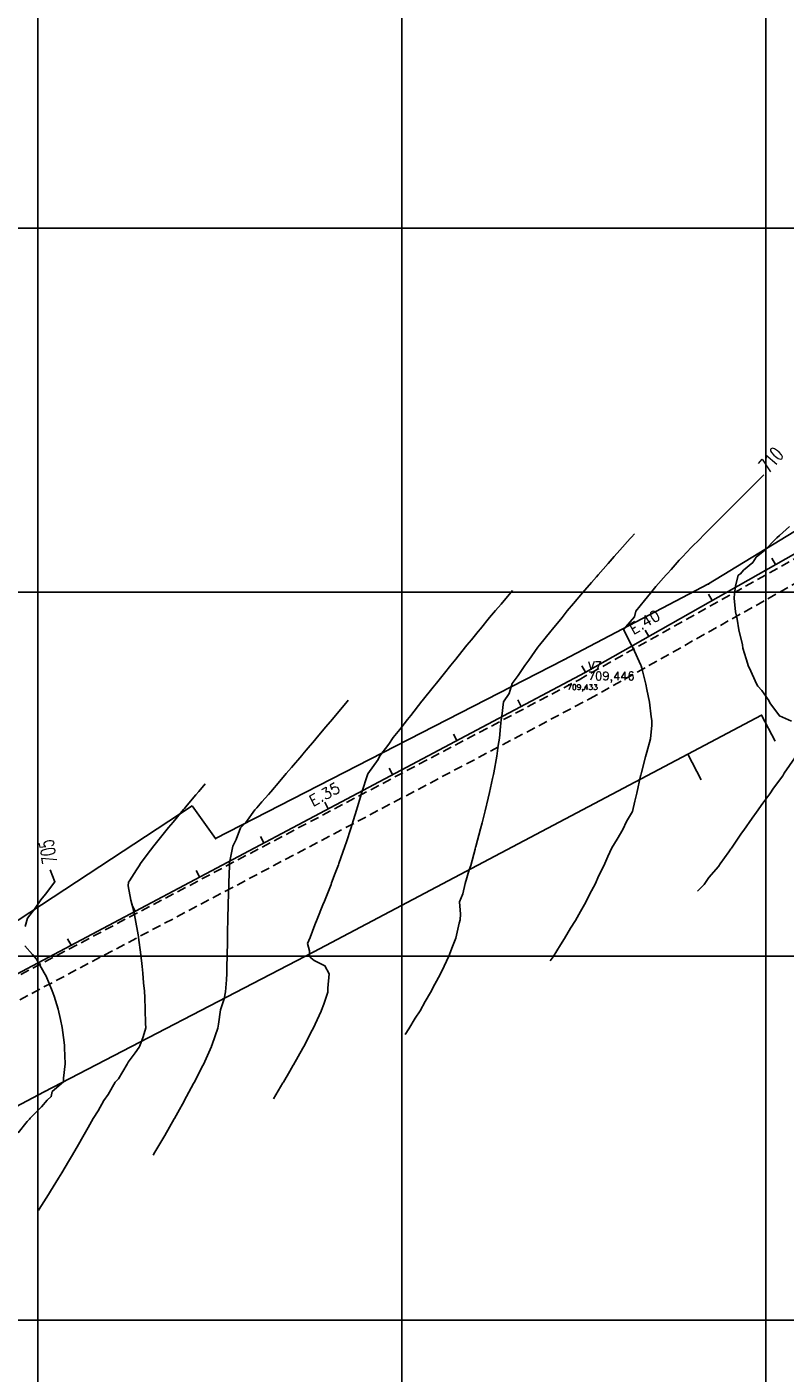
# Model space of a CAD drawing. Header units: millimetres. Extents: x 198958 to 201093, y 8706297 to 8708300.
# Tile 3 of 28: x 199197 to 199405, y 8707085 to 8707455. Entities that reach past the tile are written whole.
import ezdxf
from ezdxf.enums import TextEntityAlignment as Align

# ---------------------------------------------------------------- set-up
doc = ezdxf.new("R2010")
doc.units = ezdxf.units.MM
doc.header["$LTSCALE"] = 5
doc.linetypes.add('DASHED', pattern=[0.75, 0.5, -0.25])
for name, color, linetype in [('$CURVAS1', 30, 'Continuous'), ('$CURVAS2', 40, 'Continuous'), ('CASA', 6, 'Continuous'), ('CERCA', 3, 'CERCA_LINE'), ('EIXO', 7, 'Continuous'), ('EST_20', 2, 'Continuous'), ('ESTACAO', 4, 'Continuous'), ('ESTRADA_BARRO', 9, 'DASHED'), ('LINHA_RECAL', 4, 'Continuous'), ('MALHA', 9, 'Continuous'), ('TEXTO$CURVA', 2, 'Continuous'), ('TEXTO_1', 2, 'Continuous'), ('TXT_EIXOCOTA', 7, 'Continuous'), ('TXT_ESTACAO', 2, 'Continuous'), ('TXT_ESTCOTA', 2, 'Continuous')]:
    doc.layers.add(name, color=color, linetype=linetype)
doc.styles.add('GEOSIS', font='ROMANS.SHX')
doc.styles.add('ROMANS', font='romans.shx', dxfattribs={"width": 0.85})
doc.linetypes.add('CERCA_LINE', pattern='A,0.5,-0.2,["X",Standard,S=0.1,R=0,X=-0.1,Y=-0.05],-0.25', length=0.95)

# ---------------------------------------------------------------- blocks, each defined once
blk = doc.blocks.new('20')
at = {"layer": 'EST_20'}
blk.add_line((0, 0), (0, 2), dxfattribs=at)

msp = doc.modelspace()

# ---------------------------------------------------------------- linework, layer by layer
at = {"layer": '$CURVAS1'}
for points in [[(199340.782, 8707198.763, 710), (199341.528, 8707199.877, 710), (199343.585, 8707203.183, 710), (199344.677, 8707204.863, 710), (199346.345, 8707207.69, 710), (199347.696, 8707209.85, 710), (199349.043, 8707212.323, 710), (199350.531, 8707214.838, 710), (199351.656, 8707217.128, 710), (199353.12, 8707219.826, 710), (199354.147, 8707222.179, 710), (199355.443, 8707224.816, 710), (199356.571, 8707227.367, 710), (199357.708, 8707229.806, 710), (199359.182, 8707232.175, 710), (199360.734, 8707234.793, 710), (199361.752, 8707237.067, 710), (199363.361, 8707239.782, 710), (199364, 8707242.608, 710), (199364.558, 8707244.777, 710), (199365.568, 8707249.527, 710), (199365.619, 8707249.772, 710), (199365.801, 8707250.475, 710), (199366.956, 8707254.766, 710), (199367.321, 8707256.07, 710), (199368.274, 8707259.76, 710), (199368.633, 8707263.506, 710), (199368.663, 8707264.759, 710), (199368.519, 8707265.765, 710), (199368.015, 8707269.762, 710), (199367.31, 8707273.286, 710), (199367.051, 8707274.766, 710), (199365.888, 8707279.146, 710), (199365.727, 8707279.772, 710), (199365.662, 8707279.938, 710), (199363.452, 8707284.782, 710), (199363.264, 8707285.107, 710), (199360.89, 8707289.793, 710), (199363.922, 8707293.21, 710), (199364.325, 8707294.778, 710), (199366.695, 8707297.691, 710), (199368.292, 8707299.761, 710), (199369.782, 8707301.537, 710), (199372.579, 8707304.742, 710), (199372.966, 8707305.188, 710), (199373.969, 8707306.285, 710), (199376.179, 8707308.777, 710), (199377.095, 8707309.722, 710), (199379.447, 8707312.258, 710), (199381.925, 8707314.701, 710), (199382.785, 8707315.597, 710), (199384.599, 8707317.401, 710), (199386.125, 8707318.932, 710), (199386.898, 8707319.679, 710), (199389.462, 8707322.273, 710), (199391.877, 8707324.658, 710), (199392.805, 8707325.602, 710), (199394.728, 8707327.527, 710), (199396.141, 8707328.944, 710), (199396.841, 8707329.636, 710), (199399.472, 8707332.297, 710)], [(199196.443, 8707208.151, 705), (199197.14, 8707210.51, 705), (199199.047, 8707212.974, 705), (199200.822, 8707215.494, 705), (199202.034, 8707217.024, 705), (199204.637, 8707220.477, 705), (199203.303, 8707223.742, 705)], [(199194.532, 8707151.485, 705), (199197.059, 8707154.573, 705), (199197.664, 8707155.24, 705), (199197.845, 8707155.506, 705), (199200.992, 8707158.598, 705), (199202.544, 8707160.485, 705), (199203.62, 8707161.469, 705), (199203.883, 8707162.843, 705), (199207.003, 8707165.466, 705), (199207.043, 8707166.541, 705), (199207.436, 8707170.464, 705), (199207.321, 8707174.873, 705), (199207.305, 8707175.465, 705), (199207.18, 8707176.353, 705), (199206.66, 8707180.468, 705), (199206.222, 8707182.611, 705), (199205.509, 8707185.473, 705), (199204.44, 8707188.999, 705), (199203.884, 8707190.48, 705), (199202.21, 8707194.502, 705), (199201.682, 8707195.49, 705), (199199.557, 8707199.167, 705), (199198.487, 8707200.504, 705), (199196.421, 8707202.876, 705)]]:
    msp.add_polyline3d(points, dxfattribs=at)
at = {"layer": '$CURVAS2'}
for points in [[(199363.886, 8707316.078, 709), (199363.05, 8707315.15, 709), (199362.724, 8707314.785, 709), (199359.84, 8707311.553, 709), (199358.294, 8707309.805, 709), (199356.643, 8707307.928, 709), (199353.93, 8707304.824, 709), (199353.46, 8707304.276, 709), (199352.121, 8707302.717, 709), (199350.291, 8707300.595, 709), (199349.642, 8707299.842, 709), (199347.145, 8707296.869, 709), (199345.444, 8707294.861, 709), (199344.016, 8707293.107, 709), (199341.335, 8707289.879, 709), (199340.897, 8707289.326, 709), (199339.376, 8707287.417, 709), (199337.82, 8707285.459, 709), (199337.375, 8707284.896, 709), (199334.847, 8707281.383, 709), (199333.734, 8707279.912, 709), (199331.94, 8707277.172, 709), (199330.282, 8707274.927, 709), (199329.437, 8707272.146, 709), (199327.878, 8707269.937, 709), (199327.485, 8707266.003, 709), (199327.276, 8707264.94, 709), (199327.09, 8707263.112, 709), (199326.801, 8707259.942, 709), (199326.493, 8707257.922, 709), (199326.067, 8707254.945, 709), (199325.217, 8707250.413, 709), (199325.133, 8707249.949, 709), (199324.896, 8707248.859, 709), (199324.071, 8707244.954, 709), (199323.697, 8707243.397, 709), (199322.882, 8707239.959, 709), (199322.027, 8707236.686, 709), (199321.579, 8707234.965, 709), (199320.275, 8707230.14, 709), (199320.228, 8707229.971, 709), (199320.086, 8707229.43, 709), (199318.959, 8707224.976, 709), (199318.455, 8707223.732, 709), (199317.364, 8707219.983, 709), (199316.709, 8707217.175, 709), (199315.836, 8707214.99, 709), (199316.057, 8707211.546, 709), (199315.99, 8707209.989, 709), (199315.723, 8707209.08, 709), (199314.83, 8707204.994, 709), (199313.881, 8707202.717, 709), (199312.915, 8707200.002, 709), (199311.569, 8707197.302, 709), (199310.535, 8707195.013, 709), (199309.045, 8707192.319, 709), (199307.856, 8707190.024, 709), (199306.403, 8707187.572, 709), (199304.971, 8707185.037, 709), (199303.688, 8707182.974, 709), (199301.934, 8707180.05, 709), (199300.921, 8707178.48, 709)], [(199406.489, 8707318.107, 711), (199403.748, 8707315.63, 711), (199403.069, 8707314.935, 711), (199402.69, 8707314.61, 711), (199399.761, 8707311.535, 711), (199397.387, 8707309.633, 711), (199396.421, 8707308.2, 711), (199393.91, 8707306.082, 711), (199392.999, 8707305.033, 711), (199392.418, 8707304.655, 711), (199391.693, 8707301.696, 711), (199391.354, 8707299.66, 711), (199391.315, 8707298.35, 711), (199391.661, 8707294.658, 711), (199392.116, 8707292.62, 711), (199392.586, 8707289.654, 711), (199393.568, 8707285.579, 711), (199393.726, 8707284.649, 711), (199394.571, 8707281.677, 711), (199395.212, 8707279.643, 711), (199395.398, 8707279.285, 711), (199397.522, 8707274.632, 711), (199397.842, 8707274.208, 711), (199398.877, 8707272.969, 711), (199400.849, 8707270.244, 711), (199401.143, 8707269.617, 711), (199403.745, 8707266.059, 711), (199407.094, 8707264.59, 711)], [(199330.406, 8707300.451, 708), (199329.955, 8707299.929, 708), (199327.244, 8707296.756, 708), (199325.699, 8707294.947, 708), (199324.1, 8707293.026, 708), (199321.551, 8707289.965, 708), (199320.976, 8707289.253, 708), (199319.091, 8707286.941, 708), (199317.872, 8707285.442, 708), (199317.493, 8707284.983, 708), (199314.781, 8707281.605, 708), (199313.472, 8707280.001, 708), (199311.695, 8707277.755, 708), (199309.487, 8707275.018, 708), (199308.611, 8707273.903, 708), (199305.589, 8707270.142, 708), (199305.523, 8707270.06, 708), (199305.503, 8707270.035, 708), (199302.45, 8707266.184, 708), (199301.528, 8707265.053, 708), (199299.402, 8707262.259, 708), (199297.64, 8707260.07, 708), (199296.394, 8707258.253, 708), (199293.915, 8707255.086, 708), (199293.462, 8707254.093, 708), (199290.647, 8707250.1, 708), (199290.575, 8707249.843, 708), (199288.957, 8707245.108, 708), (199288.579, 8707243.79, 708), (199287.517, 8707240.114, 708), (199286.704, 8707237.493, 708), (199285.965, 8707235.121, 708), (199284.728, 8707231.4, 708), (199284.305, 8707230.128, 708), (199282.664, 8707225.486, 708), (199282.54, 8707225.136, 708), (199281.692, 8707222.868, 708), (199280.685, 8707220.144, 708), (199280.522, 8707219.728, 708), (199278.742, 8707215.152, 708), (199278.313, 8707214.108, 708), (199276.717, 8707210.161, 708), (199276.045, 8707208.604, 708), (199274.786, 8707205.169, 708), (199274.044, 8707203.528, 708), (199274.564, 8707201.51, 708), (199274.59, 8707200.17, 708), (199274.941, 8707199.6, 708), (199275.908, 8707198.792, 708), (199278.833, 8707197.384, 708), (199279.986, 8707195.147, 708), (199279.628, 8707191.27, 708), (199279.628, 8707190.148, 708), (199278.523, 8707186.858, 708), (199277.924, 8707185.155, 708), (199277.794, 8707184.89, 708), (199275.65, 8707180.165, 708), (199275.383, 8707179.677, 708), (199273.049, 8707175.177, 708), (199272.817, 8707174.779, 708), (199270.232, 8707170.189, 708), (199270.158, 8707170.066, 708), (199269.232, 8707168.478, 708), (199267.457, 8707165.44, 708), (199267.321, 8707165.202, 708), (199264.726, 8707160.874, 708)], [(199285.27, 8707270.368, 707), (199285.067, 8707270.125, 707), (199282.224, 8707266.73, 707), (199280.893, 8707265.143, 707), (199279.085, 8707262.989, 707), (199276.698, 8707260.162, 707), (199275.94, 8707259.258, 707), (199273.703, 8707256.63, 707), (199272.787, 8707255.547, 707), (199272.476, 8707255.18, 707), (199269.635, 8707251.832, 707), (199268.235, 8707250.199, 707), (199266.485, 8707248.114, 707), (199263.955, 8707245.217, 707), (199263.328, 8707244.408, 707), (199261.503, 8707242.408, 707), (199260.122, 8707240.802, 707), (199259.623, 8707240.236, 707), (199257.134, 8707236.756, 707), (199255.658, 8707235.254, 707), (199254.471, 8707232.051, 707), (199253.565, 8707230.263, 707), (199252.66, 8707225.626, 707), (199252.636, 8707225.267, 707), (199252.626, 8707224.846, 707), (199252.426, 8707220.268, 707), (199252.333, 8707216.198, 707), (199252.297, 8707215.268, 707), (199252.283, 8707214.254, 707), (199252.158, 8707210.269, 707), (199252.087, 8707206.608, 707), (199252.055, 8707205.269, 707), (199252.036, 8707203.852, 707), (199251.952, 8707200.269, 707), (199251.882, 8707196.933, 707), (199251.848, 8707195.27, 707), (199251.815, 8707193.501, 707), (199251.528, 8707190.271, 707), (199251.179, 8707188.267, 707), (199250.106, 8707185.277, 707), (199249.6, 8707181.372, 707), (199249.44, 8707180.28, 707), (199247.873, 8707175.791, 707), (199247.698, 8707175.288, 707), (199247.66, 8707175.206, 707), (199245.442, 8707170.298, 707), (199245.265, 8707169.96, 707), (199242.879, 8707165.309, 707), (199242.72, 8707165.017, 707), (199240.204, 8707160.321, 707), (199240.124, 8707160.179, 707), (199238.404, 8707157.058, 707), (199237.494, 8707155.407, 707), (199237.454, 8707155.332, 707), (199234.821, 8707150.725, 707), (199234.608, 8707150.345, 707), (199232.098, 8707146.142, 707), (199231.637, 8707145.358, 707)], [(199407.948, 8707254.548, 711), (199405.078, 8707250.343, 711), (199404.697, 8707249.601, 711), (199402.147, 8707246.18, 711), (199401.069, 8707244.617, 711), (199399.195, 8707242.06, 711), (199397.454, 8707239.632, 711), (199396.248, 8707237.931, 711), (199394.003, 8707234.647, 711), (199393.297, 8707233.811, 711), (199390.554, 8707229.663, 711), (199390.423, 8707229.534, 711), (199389.873, 8707228.703, 711), (199387.459, 8707225.438, 711), (199386.957, 8707224.678, 711), (199384.332, 8707221.672, 711), (199383.037, 8707219.695, 711), (199381.229, 8707217.858, 711)], [(199245.93, 8707247.399, 706), (199244.183, 8707245.304, 706), (199243.39, 8707244.37, 706), (199241.012, 8707241.524, 706), (199240.255, 8707240.622, 706), (199240.007, 8707240.322, 706), (199237.122, 8707236.869, 706), (199235.867, 8707235.34, 706), (199234.014, 8707233.065, 706), (199231.828, 8707230.358, 706), (199230.958, 8707229.155, 706), (199228.038, 8707225.374, 706), (199227.964, 8707225.12, 706), (199227.032, 8707223.78, 706), (199225.132, 8707220.759, 706), (199224.859, 8707220.388, 706), (199224.791, 8707219.347, 706), (199225.474, 8707215.386, 706), (199226.307, 8707212.432, 706), (199226.697, 8707210.38, 706), (199227.491, 8707205.901, 706), (199227.59, 8707205.376, 706), (199227.632, 8707205.141, 706), (199228.25, 8707200.373, 706), (199228.642, 8707197.226, 706), (199228.805, 8707195.371, 706), (199229.014, 8707192.733, 706), (199229.223, 8707190.369, 706), (199229.342, 8707188.697, 706), (199229.492, 8707185.368, 706), (199229.577, 8707181.506, 706), (199229.612, 8707180.367, 706), (199228.886, 8707177.882, 706), (199227.983, 8707175.374, 706), (199227.794, 8707175.023, 706), (199226.678, 8707173.514, 706), (199224.818, 8707170.951, 706), (199224.535, 8707170.389, 706), (199222.096, 8707166.368, 706), (199221.235, 8707165.404, 706), (199219.258, 8707162.018, 706), (199218.135, 8707160.417, 706), (199216.492, 8707157.523, 706), (199215.172, 8707155.43, 706), (199213.777, 8707152.923, 706), (199212.334, 8707150.442, 706), (199211.095, 8707148.259, 706), (199209.487, 8707145.455, 706), (199208.4, 8707143.62, 706), (199206.529, 8707140.468, 706), (199205.666, 8707139.06, 706), (199203.469, 8707135.481, 706), (199202.896, 8707134.572, 706), (199200.322, 8707130.495, 706), (199200.096, 8707130.145, 706)]]:
    msp.add_polyline3d(points, dxfattribs=at)
at = {"layer": 'CASA'}
for points in [[(199378.524, 8707255.498), (199398.812, 8707266.206)], [(199398.812, 8707266.206), (199402.546, 8707259.131)], [(199378.524, 8707255.498), (199382.259, 8707248.423)]]:
    msp.add_lwpolyline(points, dxfattribs=at)
for p in [(199398.814, 8707266.203, 710.646), (199378.526, 8707255.496, 710.288)]:
    msp.add_point(p, dxfattribs=at)
at = {"layer": 'CERCA'}
for points in [[(199535.23, 8707458.413), (199524.089, 8707388.234), (199488.609, 8707365.837), (199384.264, 8707302.285), (199344.355, 8707281.382), (199248.798, 8707232.352)], [(199201.724, 8707162.784), (199275.828, 8707201.254), (199378.524, 8707255.498)], [(199031.828, 8707121.388), (199065.452, 8707128.715), (199122.887, 8707163.127), (199175.531, 8707197.461), (199242.384, 8707241.289)], [(199248.798, 8707232.352), (199242.384, 8707241.289)], [(199201.724, 8707162.784), (199144.337, 8707132.457), (199097.318, 8707107.636), (199048.021, 8707081.599), (199024.922, 8707068.917), (199046.888, 8707049.182), (199063.436, 8707028.823)]]:
    msp.add_lwpolyline(points, dxfattribs=at)
for p in [(199384.266, 8707302.282, 710.835), (199344.357, 8707281.38, 709.478), (199248.8, 8707232.35, 706.817), (199275.83, 8707201.252, 708.091), (199201.726, 8707162.782, 704.738)]:
    msp.add_point(p, dxfattribs=at)
at = {"layer": 'EIXO'}
msp.add_point((199350.11, 8707273.337, 709.433), dxfattribs=at)
at = {"layer": 'ESTACAO'}
msp.add_point((199350.337, 8707277.956, 709.446), dxfattribs=at)
at = {"layer": 'ESTRADA_BARRO'}
for p, q in [((199348.674, 8707275.975), (199487.126, 8707353.664)), ((199351.543, 8707270.705), (199490.319, 8707348.575)), ((199181.986, 8707187.971), (199348.674, 8707275.975)), ((199185.059, 8707182.808), (199351.543, 8707270.705))]:
    msp.add_line(p, q, dxfattribs=at)
at = {"layer": 'LINHA_RECAL'}
msp.add_lwpolyline([(199000, 8707088.245), (199000.571, 8707088.22), (199039.374, 8707097.894), (199088.059, 8707123.486), (199179.076, 8707187.139), (199350.335, 8707277.958), (199489.56, 8707356.837), (199526.737, 8707384.241), (199539.368, 8707464.745)], dxfattribs=at)
at = {"layer": 'MALHA'}
for p, q in [((199200, 8708300), (199200, 8706900)), ((199200, 8708300), (199200, 8706900)), ((199300, 8708300), (199300, 8706900)), ((199300, 8708300), (199300, 8706900)), ((199400, 8708300), (199400, 8706900)), ((199400, 8708300), (199400, 8706900)), ((199000, 8707400), (199900, 8707400)), ((199000, 8707400), (199900, 8707400)), ((199000, 8707300), (199900, 8707300)), ((199000, 8707300), (199900, 8707300)), ((199000, 8707200), (199900, 8707200)), ((199000, 8707200), (199900, 8707200)), ((199000, 8707100), (199900, 8707100)), ((199000, 8707100), (199900, 8707100))]:
    msp.add_line(p, q, dxfattribs=at)

# ---------------------------------------------------------------- block references
at = {"layer": 'ESTRADA_BARRO'}
for p, rotation in [((199402.63, 8707307.586), 29.53401642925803), ((199385.229, 8707297.728), 29.53401642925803), ((199367.828, 8707287.869), 29.53401642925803), ((199350.426, 8707278.01), 29.53401642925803), ((199332.758, 8707268.637), 27.93733306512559), ((199315.089, 8707259.267), 27.93733306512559), ((199297.42, 8707249.897), 27.93733306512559), ((199279.751, 8707240.527), 27.93733306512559), ((199262.082, 8707231.157), 27.93733306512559), ((199244.412, 8707221.787), 27.93733306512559), ((199226.743, 8707212.417), 27.93733306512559), ((199209.074, 8707203.047), 27.93733306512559)]:
    msp.add_blockref('20', p, dxfattribs=dict(at, rotation=rotation))

# ---------------------------------------------------------------- texts
at = {"layer": 'TEXTO$CURVA', "style": 'GEOSIS', "width": 0.65}
for s, rotation, p in [('710', 49.4975, (199403.892, 8707334.282)), ('705', 100.5754, (199205.885, 8707229.293))]:
    msp.add_text(s, height=4, rotation=rotation, dxfattribs=at).set_placement(p, align=Align.BOTTOM_CENTER)
at = {"layer": 'TEXTO_1', "style": 'ROMANS'}
for s, rotation, p in [('E.40', 29.53402, (199364.023, 8707287.561)), ('E.35', 27.93733, (199275.94, 8707240.325))]:
    msp.add_text(s, height=3, rotation=rotation, dxfattribs=at).set_placement(p, align=Align.BOTTOM_LEFT)
at = {"layer": 'TXT_EIXOCOTA', "style": 'GEOSIS'}
msp.add_text('709,433', height=1.5, dxfattribs=at).set_placement((199345.456, 8707272.751, 1390.821), align=Align.BOTTOM_LEFT)
at = {"layer": 'TXT_ESTACAO', "style": 'GEOSIS'}
msp.add_text('V7', height=2.3, dxfattribs=at).set_placement((199351.135, 8707277.955), align=Align.BOTTOM_LEFT)
at = {"layer": 'TXT_ESTCOTA', "style": 'GEOSIS'}
msp.add_text('709,446', height=2.3, dxfattribs=at).set_placement((199351.123, 8707275.155), align=Align.BOTTOM_LEFT)

doc.saveas('drawing.dxf')
